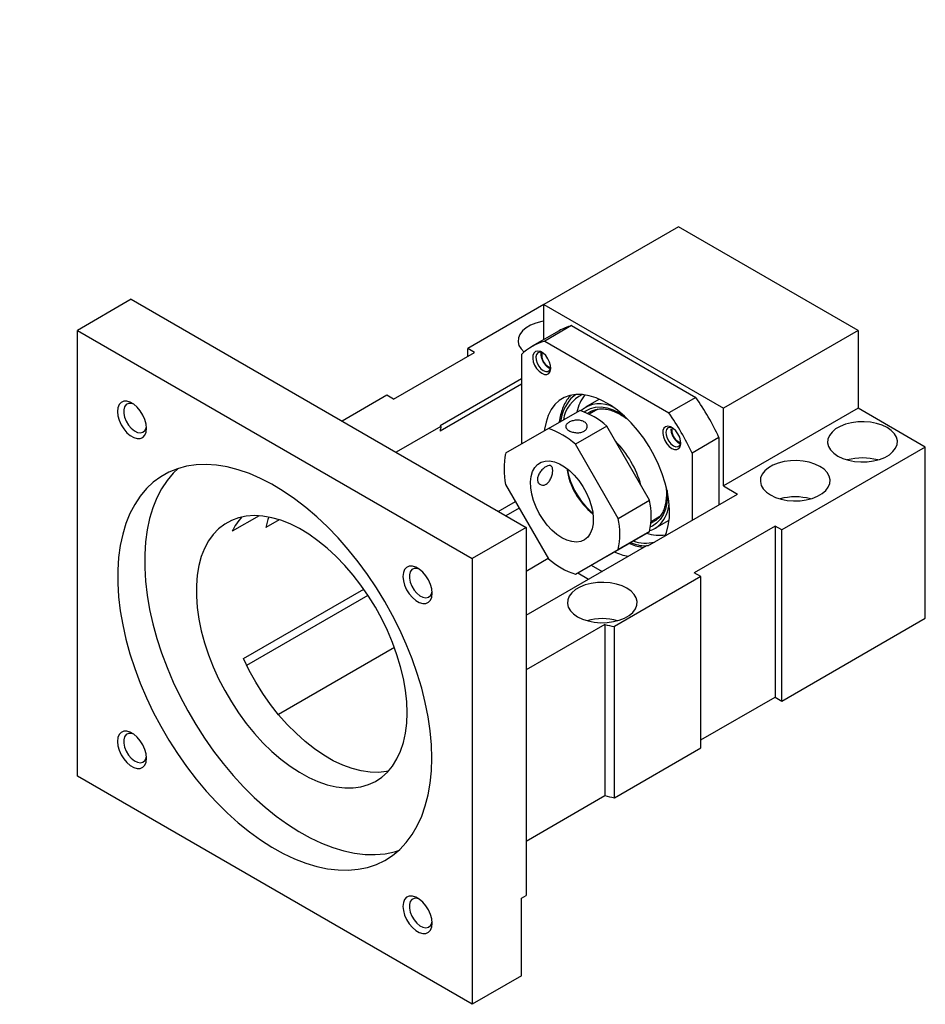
# Model space of a CAD drawing. Header units: millimetres. Extents: x 61 to 537, y 9 to 400.
# Tile 7 of 7: x 361 to 504, y 245 to 400. Entities that reach past the tile are written whole.
import ezdxf

# ---------------------------------------------------------------- set-up
doc = ezdxf.new("R2010")
doc.units = ezdxf.units.MM
doc.header["$LTSCALE"] = 2
doc.layers.add('FORMAT', color=7, linetype='Continuous')
doc.styles.add('SLDTEXTSTYLE0', font='GOTHIC.TTF', dxfattribs={"width": 0.913})

msp = doc.modelspace()

# ---------------------------------------------------------------- linework, layer by layer
at = {"color": 7, "linetype": 'Continuous', "lineweight": 25}
for p, q in [((465.102, 367.706), (443.888, 355.46)), ((493.386, 351.378), (465.102, 367.706)), ((378.835, 356.28), (370.349, 351.381)), ((378.835, 356.28), (441.06, 320.358)), ((443.888, 355.458), (431.868, 348.519)), ((443.888, 349.936), (443.888, 355.46)), ((443.888, 355.46), (472.173, 339.132)), ((448.252, 352.125), (444.009, 349.676)), ((448.252, 352.125), (467.809, 340.834)), ((370.349, 351.381), (432.575, 315.459)), ((370.349, 281.159), (370.349, 351.381)), ((446.281, 351.317), (442.039, 348.868)), ((493.386, 351.378), (472.173, 339.132)), ((493.386, 351.378), (493.386, 339.13)), ((444.009, 349.676), (463.567, 338.385)), ((420.2, 340.559), (432.928, 347.906)), ((432.928, 347.906), (431.868, 348.519)), ((431.868, 347.294), (431.868, 348.519)), ((440.353, 347.564), (440.353, 333.462)), ((440.353, 343.749), (427.514, 336.337)), ((440.353, 342.932), (427.514, 335.52)), ((419.14, 341.171), (412.073, 337.092)), ((420.2, 340.559), (419.14, 341.171)), ((452.531, 340.492), (450.41, 339.267)), ((452.62, 340.542), (452.531, 340.492)), ((467.809, 340.834), (463.567, 338.385)), ((444.586, 335.906), (449.536, 338.764)), ((452.4, 338.973), (451.016, 338.174)), ((451.263, 338.605), (451.129, 338.524)), ((472.173, 326.884), (472.173, 339.132)), ((493.386, 339.13), (472.173, 326.884)), ((503.992, 333.007), (493.386, 339.13)), ((427.652, 336.257), (420.585, 332.178)), ((427.652, 336.257), (427.514, 336.337)), ((444.586, 335.906), (437.847, 332.015)), ((453.797, 336.304), (448.847, 333.446)), ((460.536, 324.632), (453.797, 336.304)), ((455.586, 321.774), (448.847, 333.446)), ((471.466, 334.502), (467.223, 332.052)), ((471.466, 334.502), (471.466, 323.898)), ((467.223, 332.052), (467.223, 321.449)), ((503.992, 333.007), (481.365, 319.944)), ((503.992, 306.061), (503.992, 333.007)), ((437.847, 327.094), (444.586, 315.422)), ((472.173, 326.884), (474.405, 325.595)), ((436.696, 322.877), (439.386, 324.429)), ((455.586, 321.774), (460.536, 324.632)), ((460.263, 317.431), (474.405, 325.595)), ((439.98, 323.4), (437.885, 322.191)), ((398.999, 322.186), (394.744, 319.73)), ((402.172, 321.548), (400.075, 320.337)), ((460.765, 321.286), (462.171, 322.097)), ((461.409, 320.214), (463.53, 321.439)), ((463.53, 321.439), (463.618, 321.491)), ((441.06, 320.358), (432.575, 315.459)), ((441.06, 320.358), (441.06, 262.383)), ((453.797, 315.819), (460.536, 319.711)), ((460.536, 319.711), (455.586, 316.853)), ((480.304, 320.557), (467.576, 313.209)), ((481.365, 319.944), (480.304, 320.557)), ((480.304, 320.557), (480.304, 293.611)), ((481.365, 292.999), (481.365, 319.944)), ((441.06, 306.505), (460.125, 317.511)), ((448.847, 312.962), (455.586, 316.853)), ((460.263, 317.431), (460.125, 317.511)), ((432.575, 315.459), (432.575, 245.237)), ((444.576, 315.439), (441.06, 313.409)), ((448.847, 312.962), (453.797, 315.819)), ((451.352, 314.408), (453.051, 313.427)), ((449.23, 313.183), (450.929, 312.202)), ((468.637, 312.597), (454.991, 304.719)), ((468.637, 312.597), (467.576, 313.209)), ((468.637, 285.651), (468.637, 312.597)), ((396.509, 299.678), (415.482, 310.63)), ((416.154, 309.646), (397.025, 298.603)), ((481.365, 292.999), (503.992, 306.061)), ((453.485, 305.074), (441.06, 297.901)), ((453.485, 305.074), (453.485, 278.128)), ((454.991, 277.773), (454.991, 304.719)), ((420.325, 301.439), (402.047, 290.887)), ((468.637, 286.876), (480.304, 293.611)), ((480.304, 293.611), (481.365, 292.999)), ((454.991, 277.773), (468.637, 285.651)), ((432.575, 245.237), (370.349, 281.159)), ((441.06, 270.956), (453.485, 278.128)), ((440.353, 261.975), (441.06, 262.383)), ((440.353, 249.727), (440.353, 261.975)), ((440.353, 249.727), (432.575, 245.237))]:
    msp.add_line(p, q, dxfattribs=at)
at = {"color": 8, "linetype": 'Continuous', "lineweight": 25}
for p, q in [((444.599, 345.657), (444.955, 345.523)), ((460.747, 321.042), (461.224, 321.262))]:
    msp.add_line(p, q, dxfattribs=at)
at = {"color": 7, "linetype": 'Continuous', "lineweight": 25, "flags": 128}
for points in [[(443.888, 352.812), (443.555, 352.754), (442.626, 352.517), (441.789, 352.186), (441.071, 351.772), (440.498, 351.288), (440.088, 350.752), (439.855, 350.182), (439.808, 349.597), (439.949, 349.016), (440.271, 348.461), (440.763, 347.951)], [(443.538, 344.616), (443.96, 344.446), (444.345, 344.438), (444.657, 344.592), (444.871, 344.896), (444.966, 345.322), (444.934, 345.832), (444.778, 346.38), (444.512, 346.919), (444.159, 347.401), (443.751, 347.781), (443.324, 348.028), (442.917, 348.118), (442.564, 348.044), (442.298, 347.812), (442.142, 347.443), (442.11, 346.97), (442.205, 346.435), (442.418, 345.885), (442.731, 345.369), (443.116, 344.933), (443.538, 344.616)], [(443.668, 347.841), (443.59, 347.874), (443.222, 347.941), (442.914, 347.842), (442.701, 347.588), (442.605, 347.207), (442.637, 346.74), (442.794, 346.237), (443.058, 345.753), (443.401, 345.341), (443.785, 345.045)], [(443.785, 345.045), (444.17, 344.897), (444.513, 344.913), (444.777, 345.092), (444.934, 345.414), (444.964, 345.596)], [(462.999, 319.011), (463.203, 319.548), (463.49, 320.645), (463.651, 321.844), (463.683, 323.13), (463.587, 324.486), (463.362, 325.895), (463.013, 327.338), (462.543, 328.796), (461.96, 330.251), (461.269, 331.683), (460.482, 333.074), (459.607, 334.405), (458.656, 335.66), (457.641, 336.821), (456.577, 337.875), (455.476, 338.806), (454.353, 339.603), (453.223, 340.255), (452.1, 340.755), (450.999, 341.095), (449.934, 341.271), (448.92, 341.28), (447.969, 341.124), (447.094, 340.802), (446.306, 340.321), (445.616, 339.686), (445.032, 338.905), (444.563, 337.989), (444.214, 336.949), (443.989, 335.8), (443.958, 335.543)], [(381.26, 335.953), (381.193, 336.627), (380.997, 337.339), (380.682, 338.047), (380.267, 338.711), (379.777, 339.291), (379.239, 339.755), (378.685, 340.074), (378.147, 340.232), (377.657, 340.218), (377.242, 340.033), (376.927, 339.688), (376.731, 339.203), (376.664, 338.607), (376.731, 337.933), (376.927, 337.222), (377.242, 336.513), (377.657, 335.85), (378.147, 335.269), (378.685, 334.806), (379.239, 334.486), (379.777, 334.328), (380.267, 334.342), (380.682, 334.527), (380.997, 334.872), (381.193, 335.357), (381.26, 335.953)], [(379.225, 339.765), (378.853, 339.876), (378.417, 339.867), (378.058, 339.687), (377.803, 339.35), (377.671, 338.881), (377.671, 338.314), (377.803, 337.691), (378.058, 337.059), (378.417, 336.465), (378.853, 335.953), (379.334, 335.56), (379.824, 335.315), (380.287, 335.238), (380.688, 335.334), (380.998, 335.595), (381.193, 336.002), (381.245, 336.265)], [(497.982, 336.069), (497.201, 336.443), (496.315, 336.728), (495.352, 336.914), (494.347, 336.995), (493.333, 336.968), (492.345, 336.834), (491.417, 336.597), (490.579, 336.266), (489.862, 335.852), (489.288, 335.368), (488.878, 334.832), (488.646, 334.262), (488.599, 333.677), (488.739, 333.096), (489.062, 332.541), (489.555, 332.029), (490.204, 331.578), (490.985, 331.204), (491.871, 330.919), (492.834, 330.733), (493.839, 330.652), (494.853, 330.679), (495.841, 330.813), (496.769, 331.05), (497.607, 331.381), (498.324, 331.795), (498.898, 332.278), (499.308, 332.814), (499.54, 333.385), (499.587, 333.97), (499.447, 334.55), (499.124, 335.106), (498.63, 335.618), (497.982, 336.069)], [(464.038, 332.782), (464.46, 332.612), (464.845, 332.603), (465.157, 332.758), (465.371, 333.062), (465.466, 333.487), (465.434, 333.997), (465.278, 334.546), (465.012, 335.085), (464.659, 335.566), (464.251, 335.947), (463.824, 336.193), (463.417, 336.284), (463.064, 336.21), (462.798, 335.978), (462.642, 335.609), (462.61, 335.136), (462.705, 334.601), (462.918, 334.051), (463.231, 333.535), (463.616, 333.099), (464.038, 332.782)], [(464.168, 336.007), (464.09, 336.04), (463.722, 336.106), (463.414, 336.007), (463.201, 335.754), (463.105, 335.372), (463.137, 334.905), (463.294, 334.402), (463.558, 333.919), (463.901, 333.506), (464.285, 333.21)], [(464.285, 333.21), (464.67, 333.062), (465.013, 333.079), (465.277, 333.258), (465.434, 333.58), (465.464, 333.762)], [(446.717, 318.718), (445.923, 319.251), (445.149, 319.917), (444.417, 320.701), (443.743, 321.581), (443.147, 322.535), (442.643, 323.539), (442.245, 324.565), (441.963, 325.588), (441.803, 326.582), (441.771, 327.519), (441.867, 328.377), (442.089, 329.133), (442.43, 329.766), (442.883, 330.262), (443.435, 330.607), (444.071, 330.792), (444.777, 330.812), (445.532, 330.667), (446.318, 330.361), (447.115, 329.901), (447.901, 329.3), (448.657, 328.572), (449.362, 327.738), (449.999, 326.817), (450.551, 325.836), (451.003, 324.817), (451.345, 323.789), (451.566, 322.778), (451.662, 321.809), (451.63, 320.909), (451.471, 320.099), (451.189, 319.402), (450.79, 318.836), (450.286, 318.414), (449.69, 318.148), (449.017, 318.045), (448.284, 318.108), (447.511, 318.334), (446.717, 318.718)], [(487.375, 329.945), (486.595, 330.32), (485.708, 330.605), (484.746, 330.791), (483.74, 330.872), (482.727, 330.845), (481.739, 330.711), (480.81, 330.474), (479.973, 330.143), (479.255, 329.729), (478.681, 329.245), (478.272, 328.709), (478.039, 328.139), (477.992, 327.554), (478.132, 326.973), (478.455, 326.418), (478.949, 325.906), (479.597, 325.455), (480.378, 325.081), (481.265, 324.796), (482.227, 324.61), (483.232, 324.529), (484.246, 324.556), (485.234, 324.69), (486.163, 324.927), (487, 325.258), (487.718, 325.672), (488.291, 326.155), (488.701, 326.691), (488.934, 327.262), (488.981, 327.847), (488.84, 328.427), (488.518, 328.983), (488.024, 329.495), (487.375, 329.945)], [(426.211, 284.022), (426.146, 286.121), (425.953, 288.284), (425.632, 290.499), (425.185, 292.755), (424.615, 295.04), (423.923, 297.342), (423.115, 299.649), (422.194, 301.949), (421.164, 304.23), (420.032, 306.48), (418.803, 308.688), (417.484, 310.841), (416.081, 312.93), (414.602, 314.941), (413.055, 316.867), (411.447, 318.695), (409.786, 320.417), (408.083, 322.024), (406.345, 323.507), (404.582, 324.859), (402.802, 326.073), (401.015, 327.141), (399.231, 328.06), (397.458, 328.823), (395.706, 329.427), (393.984, 329.869), (392.302, 330.146), (390.666, 330.258), (389.088, 330.203), (387.573, 329.981), (386.131, 329.595), (384.769, 329.045), (383.495, 328.335), (382.313, 327.469), (381.232, 326.45), (380.256, 325.285), (379.39, 323.979), (378.64, 322.54), (378.009, 320.974), (377.5, 319.289), (377.116, 317.496), (376.858, 315.602), (376.729, 313.619), (376.729, 311.555), (376.858, 309.422), (377.116, 307.232), (377.5, 304.995), (378.009, 302.723), (378.64, 300.428), (379.39, 298.122), (380.256, 295.817), (381.232, 293.525), (382.313, 291.258), (383.495, 289.028), (384.769, 286.846), (386.131, 284.724), (387.573, 282.672), (389.088, 280.702), (390.666, 278.824), (392.302, 277.048), (393.984, 275.382), (395.706, 273.836), (397.458, 272.418), (399.231, 271.134), (401.015, 269.993), (402.802, 268.998), (404.582, 268.157), (406.345, 267.473), (408.083, 266.95), (409.786, 266.59), (411.447, 266.395), (413.055, 266.367), (414.602, 266.505), (416.081, 266.81), (417.484, 267.278), (418.803, 267.908), (420.032, 268.697), (421.164, 269.64), (422.194, 270.732), (423.115, 271.969), (423.923, 273.342), (424.615, 274.846), (425.185, 276.472), (425.632, 278.212), (425.953, 280.057), (426.146, 281.997), (426.211, 284.022)], [(386.214, 329.622), (385.474, 328.899), (384.499, 327.734), (383.633, 326.428), (382.883, 324.989), (382.251, 323.423), (381.742, 321.739), (381.358, 319.945), (381.101, 318.052), (380.972, 316.068), (380.972, 314.004), (381.101, 311.872), (381.358, 309.681), (381.742, 307.444), (382.251, 305.172), (382.883, 302.877), (383.633, 300.571), (384.499, 298.266), (385.474, 295.974), (386.556, 293.707), (387.737, 291.477), (389.012, 289.295), (390.374, 287.173), (391.816, 285.122), (393.33, 283.152), (394.909, 281.274), (396.544, 279.497), (398.227, 277.832), (399.949, 276.286), (401.701, 274.867), (403.473, 273.584), (405.258, 272.442), (407.045, 271.448), (408.824, 270.606), (410.588, 269.922), (412.326, 269.399), (414.029, 269.039), (415.689, 268.844), (417.297, 268.816), (418.845, 268.955), (420.324, 269.259), (420.953, 269.445)], [(422.322, 291.165), (422.257, 292.899), (422.062, 294.694), (421.739, 296.536), (421.291, 298.412), (420.721, 300.305), (420.034, 302.203), (419.234, 304.089), (418.328, 305.949), (417.324, 307.768), (416.229, 309.533), (415.051, 311.229), (413.8, 312.842), (412.486, 314.362), (411.118, 315.775), (409.709, 317.07), (408.268, 318.238), (406.807, 319.268), (405.337, 320.154), (403.87, 320.889), (402.418, 321.465), (400.991, 321.88), (399.601, 322.129), (398.259, 322.211), (396.975, 322.125), (395.76, 321.872), (394.622, 321.454), (393.571, 320.873), (392.615, 320.136), (391.762, 319.246), (391.017, 318.212), (390.388, 317.042), (389.878, 315.743), (389.493, 314.328), (389.234, 312.806), (389.104, 311.19), (389.104, 309.493), (389.234, 307.727), (389.493, 305.906), (389.878, 304.046), (390.388, 302.159), (391.017, 300.262), (391.762, 298.368), (392.615, 296.493), (393.571, 294.652), (394.622, 292.858), (395.76, 291.126), (396.975, 289.47), (398.259, 287.902), (399.601, 286.434), (400.991, 285.079), (402.418, 283.846), (403.87, 282.746), (405.337, 281.786), (406.807, 280.976), (408.268, 280.319), (409.709, 279.823), (411.118, 279.491), (412.486, 279.325), (413.8, 279.327), (415.051, 279.497), (416.229, 279.833), (417.324, 280.333), (418.328, 280.992), (419.234, 281.807), (420.034, 282.77), (420.721, 283.873), (421.291, 285.109), (421.739, 286.467), (422.062, 287.937), (422.257, 289.507), (422.322, 291.165)], [(426.26, 309.976), (426.193, 310.649), (425.997, 311.361), (425.682, 312.069), (425.267, 312.733), (424.777, 313.313), (424.239, 313.777), (423.685, 314.097), (423.147, 314.254), (422.657, 314.24), (422.242, 314.055), (421.927, 313.71), (421.731, 313.225), (421.664, 312.629), (421.731, 311.955), (421.927, 311.244), (422.242, 310.535), (422.657, 309.872), (423.147, 309.291), (423.685, 308.828), (424.239, 308.508), (424.777, 308.35), (425.267, 308.365), (425.682, 308.549), (425.997, 308.894), (426.193, 309.379), (426.26, 309.976)], [(424.225, 313.787), (423.853, 313.898), (423.417, 313.889), (423.058, 313.709), (422.803, 313.372), (422.671, 312.903), (422.671, 312.336), (422.803, 311.713), (423.058, 311.081), (423.417, 310.487), (423.853, 309.975), (424.334, 309.582), (424.824, 309.338), (425.287, 309.26), (425.688, 309.356), (425.998, 309.617), (426.193, 310.024), (426.245, 310.287)], [(449.192, 306.27), (449.973, 305.896), (450.859, 305.61), (451.822, 305.424), (452.827, 305.343), (453.841, 305.37), (454.828, 305.505), (455.757, 305.741), (456.594, 306.072), (457.312, 306.487), (457.885, 306.97), (458.295, 307.506), (458.528, 308.076), (458.574, 308.661), (458.434, 309.242), (458.112, 309.797), (457.618, 310.309), (456.97, 310.76), (456.189, 311.134), (455.302, 311.419), (454.34, 311.605), (453.335, 311.686), (452.321, 311.659), (451.333, 311.525), (450.405, 311.288), (449.567, 310.957), (448.85, 310.543), (448.276, 310.06), (447.866, 309.524), (447.634, 308.953), (447.587, 308.368), (447.727, 307.788), (448.05, 307.232), (448.544, 306.721), (449.192, 306.27)], [(419.382, 281.965), (419.097, 281.908), (417.817, 281.764), (416.475, 281.793), (415.079, 281.994), (413.643, 282.366), (412.177, 282.905), (410.692, 283.608), (409.202, 284.468), (407.718, 285.479), (406.252, 286.633), (404.815, 287.919), (403.42, 289.329), (402.077, 290.851), (400.798, 292.471), (399.592, 294.178), (398.469, 295.958), (397.439, 297.796), (396.509, 299.678)], [(381.26, 283.989), (381.193, 284.663), (380.997, 285.374), (380.682, 286.083), (380.267, 286.746), (379.777, 287.327), (379.239, 287.79), (378.685, 288.11), (378.147, 288.268), (377.657, 288.253), (377.242, 288.069), (376.927, 287.724), (376.731, 287.239), (376.664, 286.642), (376.731, 285.969), (376.927, 285.257), (377.242, 284.549), (377.657, 283.885), (378.147, 283.305), (378.685, 282.841), (379.239, 282.521), (379.777, 282.364), (380.267, 282.378), (380.682, 282.563), (380.997, 282.908), (381.193, 283.393), (381.26, 283.989)], [(379.225, 287.8), (378.853, 287.912), (378.417, 287.903), (378.058, 287.723), (377.803, 287.386), (377.671, 286.916), (377.671, 286.349), (377.803, 285.727), (378.058, 285.095), (378.417, 284.501), (378.853, 283.988), (379.334, 283.595), (379.824, 283.351), (380.287, 283.274), (380.688, 283.369), (380.998, 283.63), (381.193, 284.037), (381.245, 284.301)], [(426.26, 258.011), (426.193, 258.685), (425.997, 259.396), (425.682, 260.105), (425.267, 260.768), (424.777, 261.349), (424.239, 261.812), (423.685, 262.132), (423.147, 262.29), (422.657, 262.275), (422.242, 262.091), (421.927, 261.746), (421.731, 261.261), (421.664, 260.665), (421.731, 259.991), (421.927, 259.279), (422.242, 258.571), (422.657, 257.907), (423.147, 257.327), (423.685, 256.863), (424.239, 256.544), (424.777, 256.386), (425.267, 256.4), (425.682, 256.585), (425.997, 256.93), (426.193, 257.415), (426.26, 258.011)], [(424.225, 261.822), (423.853, 261.934), (423.417, 261.925), (423.058, 261.745), (422.803, 261.408), (422.671, 260.938), (422.671, 260.371), (422.803, 259.749), (423.058, 259.117), (423.417, 258.523), (423.853, 258.01), (424.334, 257.617), (424.824, 257.373), (425.287, 257.296), (425.688, 257.391), (425.998, 257.652), (426.193, 258.06), (426.245, 258.323)]]:
    msp.add_lwpolyline(points, dxfattribs=at)
at = {"color": 8, "linetype": 'Continuous', "lineweight": 25, "flags": 128}
for points in [[(448.914, 341.28), (448.837, 341.227), (448.14, 340.631)], [(450.214, 338.529), (450.496, 338.733), (451.221, 339.095), (452.03, 339.291), (452.909, 339.315), (453.841, 339.169), (454.81, 338.855), (455.798, 338.378), (456.494, 337.95)], [(451.129, 338.524), (451.121, 338.518), (450.796, 338.28)], [(464.104, 336.048), (464.102, 336.042), (464.038, 335.66)], [(463.311, 326.141), (463.333, 325.297), (463.248, 324.205), (463.033, 323.211), (462.69, 322.334), (462.227, 321.589), (461.65, 320.99), (460.971, 320.546), (460.672, 320.414)]]:
    msp.add_lwpolyline(points, dxfattribs=at)
at = {"color": 7, "linetype": 'Continuous', "lineweight": 25}
for centre, radius, start, end in [((450.275, 344.38), 8.005, 104.6384, 119.9245), ((446.011, 341.987), 7.945, 104.59628, 135.41448), ((452.178, 336.46), 5.294, 114.73956, 171.21673), ((455.145, 337.316), 6.191, 140.8752, 169.0389), ((452.653, 335.302), 4.527, 60.02966, 131.00146), ((434.699, 317.497), 40.508, 24.82151, 35.17849), ((445.755, 327.293), 12.077, 48.249, 71.75637), ((430.457, 315.047), 40.508, 24.82151, 35.17849), ((443.518, 332.905), 16.217, 168.06901, 170.71797), ((440.805, 324.436), 12.077, 48.249, 71.75637), ((449.675, 329.554), 12.08, 168.24821, 191.75179), ((494.093, 322.219), 9.069, 74.67894, 105.32106), ((458.508, 331.241), 11.141, 188.27435, 231.72027), ((448.709, 322.171), 12.08, 348.24821, 11.75179), ((458.001, 324.589), 5.64, 318.7177, 355.40562), ((483.486, 316.096), 9.069, 74.67894, 105.32107), ((403.314, 315.62), 9.504, 137.8297, 154.37659), ((413.941, 317.436), 14.166, 161.28531, 168.1828), ((443.759, 319.314), 12.08, 348.24821, 11.75179), ((459.55, 323.435), 3.719, 285.91417, 316.32344), ((459.942, 323.964), 6.087, 250.84388, 282.91596), ((462.111, 325.575), 6.468, 251.55939, 278.50436), ((458.569, 324.436), 8.729, 245.55858, 260.91197), ((452.628, 324.432), 12.077, 228.249, 251.75637), ((453.081, 296.911), 9.068, 74.68552, 105.3145), ((457.991, 320.824), 16.381, 254.0325, 259.44763), ((457.991, 293.878), 16.381, 254.0325, 259.44763)]:
    msp.add_arc(centre, radius, start, end, dxfattribs=at)
at = {"color": 8, "linetype": 'Continuous', "lineweight": 25}
for centre, radius, start, end in [((445.592, 347.436), 2.037, 167.31936, 240.814), ((453.132, 336.181), 6.687, 138.28892, 172.89105), ((466.082, 335.634), 2.044, 179.27829, 252.13787), ((443.535, 322.597), 16.248, 15.64657, 44.35343), ((459.506, 331.817), 12.166, 190.54526, 229.44936), ((460.331, 325.085), 7.673, 248.31173, 267.2897)]:
    msp.add_arc(centre, radius, start, end, dxfattribs=at)
at = {"color": 7, "linetype": 'Continuous', "lineweight": 25}
for points, knots in [([(443.411, 347.845), (443.403, 347.789), (443.372, 347.577), (443.445, 347.166), (443.624, 346.642), (443.917, 346.143), (444.281, 345.714), (444.563, 345.522), (444.702, 345.428)], [0, 0, 0, 0, 0.06522735, 0.24871081, 0.43740597, 0.62606926, 0.81636879, 1, 1, 1, 1]), ([(448.133, 341.181), (448.019, 341.056), (447.696, 340.7), (447.245, 340.018), (446.812, 339.109), (446.503, 338.084), (446.336, 337.339), (446.306, 336.92), (446.304, 336.898)], [0, 0, 0, 0, 0.1180382, 0.3331418, 0.5496258, 0.7680791, 0.9880412, 1, 1, 1, 1]), ([(451.152, 338.515), (451.237, 338.574), (451.512, 338.768), (452.062, 338.948), (452.793, 339.054), (453.588, 339.005), (454.424, 338.814), (455.289, 338.479), (456.115, 338.051), (456.647, 337.677), (456.884, 337.51)], [0, 0, 0, 0, 0.0632127, 0.2054945, 0.3469567, 0.4855903, 0.6218492, 0.7568132, 0.8912824, 1, 1, 1, 1]), ([(450.073, 337.061), (450.161, 337.022), (450.24, 336.978), (450.384, 336.878), (450.448, 336.822), (450.556, 336.703), (450.6, 336.64), (450.668, 336.508), (450.691, 336.439), (450.729, 336.231), (450.71, 336.087), (450.588, 335.821), (450.484, 335.696), (450.277, 335.542), (450.198, 335.495), (450.029, 335.414), (449.937, 335.379), (449.742, 335.323), (449.639, 335.302), (449.428, 335.272), (449.319, 335.264), (449.097, 335.262), (448.986, 335.267), (448.765, 335.289), (448.654, 335.306), (448.44, 335.352), (448.337, 335.38), (448.14, 335.445), (448.044, 335.483), (447.784, 335.607), (447.636, 335.705), (447.421, 335.916), (447.351, 336.031), (447.313, 336.204), (447.312, 336.264), (447.33, 336.379), (447.35, 336.436), (447.411, 336.55), (447.452, 336.606), (447.553, 336.713), (447.614, 336.764), (447.753, 336.863), (447.831, 336.909), (448, 336.994), (448.093, 337.033), (448.287, 337.102), (448.389, 337.131), (448.601, 337.18), (448.711, 337.2), (449.041, 337.239), (449.268, 337.241), (449.694, 337.191), (449.897, 337.139), (450.073, 337.061)], [0, 0, 0, 0, 0.03125, 0.03125, 0.0625, 0.0625, 0.09375, 0.09375, 0.125, 0.125, 0.1875, 0.1875, 0.25, 0.25, 0.28125, 0.28125, 0.3125, 0.3125, 0.34375, 0.34375, 0.375, 0.375, 0.40625, 0.40625, 0.4375, 0.4375, 0.46875, 0.46875, 0.5, 0.5, 0.5625, 0.5625, 0.625, 0.625, 0.65625, 0.65625, 0.6875, 0.6875, 0.71875, 0.71875, 0.75, 0.75, 0.78125, 0.78125, 0.8125, 0.8125, 0.84375, 0.84375, 0.875, 0.875, 0.9375, 0.9375, 1, 1, 1, 1]), ([(463.891, 335.864), (463.896, 335.77), (463.907, 335.505), (464.026, 335.05), (464.27, 334.53), (464.609, 334.067), (464.991, 333.7), (465.271, 333.568), (465.4, 333.508)], [0, 0, 0, 0, 0.1020433, 0.2864053, 0.4703212, 0.6547906, 0.8419513, 1, 1, 1, 1]), ([(445.259, 329.49), (445.267, 329.406), (445.269, 329.317), (445.262, 329.129), (445.252, 329.028), (445.221, 328.823), (445.2, 328.719), (445.146, 328.507), (445.113, 328.4), (444.998, 328.086), (444.898, 327.882), (444.721, 327.615), (444.656, 327.53), (444.519, 327.378), (444.447, 327.31), (444.297, 327.193), (444.217, 327.143), (444.057, 327.065), (443.977, 327.037), (443.732, 326.983), (443.573, 326.991), (443.357, 327.065), (443.29, 327.099), (443.167, 327.185), (443.111, 327.239), (443.016, 327.359), (442.976, 327.427), (442.913, 327.576), (442.89, 327.658), (442.851, 327.914), (442.863, 328.105), (442.938, 328.394), (442.972, 328.493), (443.057, 328.687), (443.107, 328.783), (443.22, 328.971), (443.285, 329.064), (443.421, 329.24), (443.493, 329.324), (443.724, 329.565), (443.887, 329.705), (444.131, 329.873), (444.21, 329.921), (444.365, 330.002), (444.441, 330.035), (444.654, 330.105), (444.782, 330.116), (444.993, 330.062), (445.079, 329.996), (445.172, 329.845), (445.198, 329.784), (445.237, 329.649), (445.251, 329.573), (445.259, 329.49)], [0, 0, 0, 0, 0.03125, 0.03125, 0.0625, 0.0625, 0.09375, 0.09375, 0.125, 0.125, 0.1875, 0.1875, 0.21875, 0.21875, 0.25, 0.25, 0.28125, 0.28125, 0.3125, 0.3125, 0.375, 0.375, 0.40625, 0.40625, 0.4375, 0.4375, 0.46875, 0.46875, 0.5, 0.5, 0.5625, 0.5625, 0.59375, 0.59375, 0.625, 0.625, 0.65625, 0.65625, 0.6875, 0.6875, 0.75, 0.75, 0.78125, 0.78125, 0.8125, 0.8125, 0.875, 0.875, 0.9375, 0.9375, 0.96875, 0.96875, 1, 1, 1, 1]), ([(463.115, 326.754), (463.14, 326.526), (463.204, 325.937), (463.183, 325.056), (463.068, 324.127), (462.844, 323.297), (462.525, 322.576), (462.112, 321.976), (461.678, 321.535), (461.351, 321.353), (461.218, 321.279)], [0, 0, 0, 0, 0.0861692, 0.2221205, 0.3578631, 0.4935674, 0.6295866, 0.7666649, 0.905886, 1, 1, 1, 1]), ([(457.31, 317.848), (457.375, 317.817), (457.802, 317.615), (458.565, 317.375), (459.244, 317.253), (459.574, 317.193)], [0, 0, 0, 0, 0.0845075, 0.5553974, 1, 1, 1, 1])]:
    msp.add_open_spline(points, degree=3, knots=knots, dxfattribs=at)

# ---------------------------------------------------------------- texts
at = {"layer": 'FORMAT', "color": 7, "insert": (224.957, 399.975), "char_height": 19.05, "attachment_point": 1, "style": 'SLDTEXTSTYLE0'}
msp.add_mtext('MBCB15M-E', dxfattribs=at)

doc.saveas('drawing.dxf')
